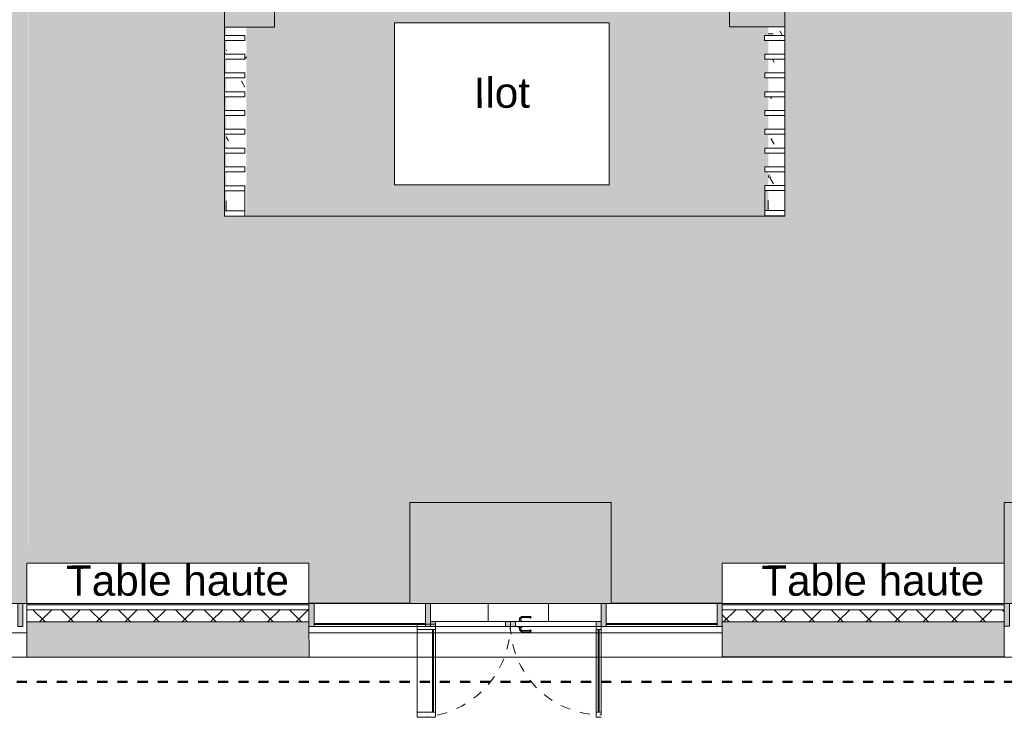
# Model space of a CAD drawing. Header units: metres. Extents: x 82 to 222, y -4 to 154.
# Tile 144 of 214: x 121 to 130, y 102 to 109. Entities that reach past the tile are written whole.
import ezdxf

# ---------------------------------------------------------------- set-up
doc = ezdxf.new("R2010")
doc.units = ezdxf.units.M
doc.linetypes.add('Centre', pattern=[0.0125, 0.0025, -0.001875, 0.00625, -0.001875])
doc.linetypes.add('Tiret', pattern=[0.0025, 0.00125, -0.00125])
doc.layers.add('A-AREA', color=9, linetype='Tiret', lineweight=5, true_color=0x808080)
doc.layers.add('A-DETL', color=7, linetype='Continuous', lineweight=5, true_color=0x00a600)
for name, color, linetype, lineweight in [('A-AREA-PATT', 7, 'Continuous', 5), ('A-COLS', 7, 'Continuous', 5), ('A-DETL-GENF', 7, 'Continuous', 5), ('A-DETL-THIN', 7, 'Continuous', 5), ('A-DOOR', 7, 'Continuous', 5), ('A-FLOR', 7, 'Continuous', 5), ('A-FLOR-PATT', 7, 'Continuous', 5), ('A-GLAZ-CURT', 7, 'Continuous', 5), ('A-GLAZ-CWMG', 7, 'Continuous', 5), ('A-WALL', 7, 'Continuous', 5), ('C-TOPO', 7, 'Continuous', 5), ('G-ANNO-TEXT', 7, 'Continuous', 20), ('I-WALL', 7, 'Continuous', 5), ('S-COLS', 7, 'Continuous', 5)]:
    doc.layers.add(name, color=color, linetype=linetype, lineweight=lineweight)
doc.layers.add('A-WALL-PATT', color=7, linetype='Continuous', true_color=0x2a2a2a)
doc.styles.add('Arial_2', font='arial.ttf', dxfattribs={"height": 0.3})

# ---------------------------------------------------------------- blocks, each defined once
blk = doc.blocks.new('Meneau rectangulaire - 50x180-4026080-DCE-Plan de reperage des sol- rez de rue-200 - Dépendante 1')
at = {"layer": 'A-GLAZ-CWMG', "true_color": 0x2a2a2a}
blk.add_hatch(color=250, dxfattribs=at).paths.add_polyline_path([(0, -0.025), (0, 0.205), (-0.05, 0.205), (-0.05, -0.025)])
at = {"layer": 'A-GLAZ-CWMG'}
for p, q in [((0, 0.205), (-0.05, 0.205)), ((-0.05, 0.205), (-0.05, -0.025)), ((0, -0.025), (0, 0.205)), ((-0.05, -0.025), (0, -0.025))]:
    blk.add_line(p, q, dxfattribs=at)
blk = doc.blocks.new('Panneau système - Vitré-4026529-DCE-Plan de reperage des sol- rez de rue-200 - Dépendante 1')
at = {"layer": 'A-GLAZ-CURT', "true_color": 0x2a2a2a}
blk.add_hatch(color=250, dxfattribs=at).paths.add_polyline_path([(0.5501, 0.005), (-0.5501, 0.005), (-0.5501, -0.005), (0.5501, -0.005)])
at = {"layer": 'A-GLAZ-CURT'}
for p, q in [((0.5501, 0.005), (-0.5501, 0.005)), ((-0.5501, 0.005), (-0.5501, -0.005)), ((0.5501, -0.005), (0.5501, 0.005)), ((-0.5501, -0.005), (0.5501, -0.005))]:
    blk.add_line(p, q, dxfattribs=at)
blk = doc.blocks.new('Panneau système - Vitré-4026551-DCE-Plan de reperage des sol- rez de rue-200 - Dépendante 1')
at = {"layer": 'A-GLAZ-CURT', "true_color": 0x2a2a2a}
blk.add_hatch(color=250, dxfattribs=at).paths.add_polyline_path([(-0.4143, 0.005), (-0.5524, 0.005), (-0.5524, -0.005), (0.5524, -0.005), (0.5524, 0.005)])
at = {"layer": 'A-GLAZ-CURT'}
for p, q in [((0.5524, 0.005), (-0.5524, 0.005)), ((-0.5524, 0.005), (-0.5524, -0.005)), ((0.5524, -0.005), (0.5524, 0.005)), ((-0.5524, -0.005), (0.5524, -0.005))]:
    blk.add_line(p, q, dxfattribs=at)
blk = doc.blocks.new('Meneau rectangulaire - 50x180-V9-DCE-Plan de reperage des sol- rez de rue-200 - Dépendante 1')
at = {"layer": 'A-GLAZ-CWMG', "true_color": 0x2a2a2a}
blk.add_hatch(color=250, dxfattribs=at).paths.add_polyline_path([(0, -0.025), (-0.05, -0.025), (-0.05, 0.205), (0, 0.205)])
at = {"layer": 'A-GLAZ-CWMG'}
for p, q in [((-0.05, 0.205), (0, 0.205)), ((-0.05, -0.025), (-0.05, 0.205)), ((0, 0.205), (0, -0.025)), ((0, -0.025), (-0.05, -0.025))]:
    blk.add_line(p, q, dxfattribs=at)
blk = doc.blocks.new('Meneau rectangulaire - 50x180-V10-DCE-Plan de reperage des sol- rez de rue-200 - Dépendante 1')
at = {"layer": 'A-GLAZ-CWMG', "true_color": 0x2a2a2a}
blk.add_hatch(color=250, dxfattribs=at).paths.add_polyline_path([(0.025, -0.025), (-0.025, -0.025), (-0.025, 0.2042), (0.025, 0.2042)])
at = {"layer": 'A-GLAZ-CWMG'}
for p, q in [((-0.025, -0.025), (-0.025, 0.2042)), ((0.025, 0.2042), (0.025, -0.025)), ((0.025, -0.025), (-0.025, -0.025))]:
    blk.add_line(p, q, dxfattribs=at)
blk = doc.blocks.new('Meneau rectangulaire - 50x180-V11-DCE-Plan de reperage des sol- rez de rue-200 - Dépendante 1')
at = {"layer": 'A-GLAZ-CWMG'}
for p, q in [((123.6312, 102.9659), (124.581, 102.9659)), ((124.736, 102.7359), (123.6312, 102.7359))]:
    blk.add_line(p, q, dxfattribs=at)
blk = doc.blocks.new('Meneau rectangulaire - 50x180-4026428-DCE-Plan de reperage des sol- rez de rue-200 - Dépendante 1')
at = {"layer": 'A-GLAZ-CWMG'}
for p, q in [((126.581, 102.9659), (127.6311, 102.9659)), ((127.6311, 102.9659), (127.6311, 102.7659)), ((127.6311, 102.7359), (126.531, 102.7359)), ((127.6311, 102.7559), (127.6311, 102.7359))]:
    blk.add_line(p, q, dxfattribs=at)
blk = doc.blocks.new('OMD_1PV 2V - PV 2V 90_90-V12-DCE-Plan de reperage des sol- rez de rue-200 - Dépendante 1')
at = {"layer": 'A-DOOR', "true_color": 0x2a2a2a}
h = blk.add_hatch(color=250, dxfattribs=at)
h.paths.add_polyline_path([(-0.8475, 0.025), (-0.8475, -0.025), (-0.7975, -0.025), (-0.7975, 0.025)])
h.paths.add_polyline_path([(0.0525, 0.025), (0.0025, 0.025), (0.0025, -0.025), (0.0525, -0.025)])
h = blk.add_hatch(color=250, dxfattribs=at)
h.paths.add_polyline_path([(0.0525, 0.025), (0.0525, -0.025), (0.1025, -0.025), (0.1025, 0.025)])
h.paths.add_polyline_path([(0.8475, 0.025), (0.7975, 0.025), (0.7975, -0.025), (0.8475, -0.025)])
at = {"layer": 'A-DOOR'}
for p, q in [((-0.8475, 0.925), (-0.7975, 0.925)), ((-0.8475, 0.9), (-0.8475, 0)), ((-0.7975, 0.925), (-0.7975, 0)), ((0.7975, 0), (0.7975, 0.925)), ((0.7975, 0.925), (0.9775, 0.925)), ((0.9775, 0.925), (0.9775, 0)), ((-0.7975, 0.875), (-0.8475, 0.875)), ((-0.8275, 0.875), (-0.8275, 0.0525)), ((-0.8175, 0.875), (-0.8175, 0.0525)), ((0.9775, 0.875), (0.7975, 0.875)), ((0.8175, 0.875), (0.8175, 0.0525)), ((0.8275, 0.875), (0.8275, 0.0525)), ((-0.7975, 0.0525), (-0.8475, 0.0525)), ((-0.7975, 0.025), (-0.8475, 0.025)), ((-0.7975, 0.025), (-0.6262, 0.025)), ((-0.7975, -0.025), (-0.7975, 0.025)), ((-0.0625, 0.025), (-0.7975, 0.025)), ((-0.145, 0.076), (-0.1539, 0.0671)), ((-0.1539, 0.0671), (-0.1454, 0.0587)), ((-0.1401, 0.064), (-0.1454, 0.0587)), ((-0.055, 0.076), (-0.145, 0.076)), ((-0.06, 0.064), (-0.1401, 0.064)), ((-0.0625, 0.03), (-0.0225, 0.03)), ((-0.0625, 0.03), (-0.0625, 0.025)), ((-0.0225, 0.025), (-0.0625, 0.025)), ((-0.0485, 0.0525), (-0.06, 0.064)), ((-0.0365, 0.0575), (-0.055, 0.076)), ((-0.0485, 0.03), (-0.0485, 0.0525)), ((-0.0365, 0.03), (-0.0365, 0.0559)), ((-0.0225, 0.025), (-0.0225, 0.03)), ((0.0025, 0.025), (-0.0225, 0.025)), ((0.0025, 0.025), (0.0025, -0.025)), ((0.0525, 0.025), (0.0025, 0.025)), ((0.0525, -0.025), (0.0525, 0.025)), ((0.1025, 0.025), (0.0525, 0.025)), ((0.0525, 0.025), (0.0525, -0.025)), ((0.1025, -0.025), (0.1025, 0.025)), ((0.7975, 0.025), (0.1025, 0.025)), ((0.9775, 0.0525), (0.7975, 0.0525)), ((0.7975, 0.025), (0.7975, -0.025)), ((0.8475, 0.025), (0.7975, 0.025)), ((-0.8475, -0.025), (-0.7975, -0.025)), ((-0.7975, -0.025), (-0.0625, -0.025)), ((-0.1453, -0.0587), (-0.1538, -0.0672)), ((-0.1538, -0.0672), (-0.145, -0.076)), ((-0.14, -0.064), (-0.1453, -0.0587)), ((-0.145, -0.076), (-0.0549, -0.076)), ((-0.0598, -0.064), (-0.14, -0.064)), ((-0.0625, -0.025), (-0.0225, -0.025)), ((-0.0625, -0.03), (-0.0625, -0.025)), ((-0.0225, -0.03), (-0.0625, -0.03)), ((-0.0485, -0.0527), (-0.0598, -0.064)), ((-0.0549, -0.076), (-0.0365, -0.0577)), ((-0.0485, -0.03), (-0.0485, -0.0527)), ((-0.0365, -0.0577), (-0.0365, -0.03)), ((-0.0225, -0.03), (-0.0225, -0.025)), ((-0.0225, -0.025), (0.0025, -0.025)), ((0.0025, -0.025), (0.0525, -0.025)), ((0.0525, -0.025), (0.1025, -0.025)), ((0.1025, -0.025), (0.7975, -0.025)), ((0.9775, 0), (0.7975, 0)), ((0.7975, -0.025), (0.8475, -0.025))]:
    blk.add_line(p, q, dxfattribs=at)
at = {"layer": 'A-DOOR', "linetype": 'Tiret'}
for centre, radius, start, end in [((-0.8475, 0), 0.9, 360, 90), ((0.9775, 0), 0.925, 90, 180)]:
    blk.add_arc(centre, radius, start, end, dxfattribs=at)
at = {"layer": 'A-DOOR'}
for points in [[(-0.145, 0.076), (-0.1445, 0.0747), (-0.1434, 0.072), (-0.1417, 0.0679), (-0.1406, 0.0653), (-0.1401, 0.064)], [(-0.055, 0.076), (-0.0555, 0.0747), (-0.0567, 0.072), (-0.0583, 0.0679), (-0.0595, 0.0653), (-0.06, 0.064)], [(-0.0365, 0.0575), (-0.0378, 0.0569), (-0.0405, 0.0558), (-0.0445, 0.0541), (-0.0472, 0.053), (-0.0485, 0.0525)], [(-0.14, -0.064), (-0.1406, -0.0653), (-0.1417, -0.068), (-0.1434, -0.0721), (-0.1445, -0.0747), (-0.145, -0.076)], [(-0.0598, -0.064), (-0.0593, -0.0653), (-0.0582, -0.068), (-0.0565, -0.0721), (-0.0554, -0.0747), (-0.0549, -0.076)], [(-0.0485, -0.0527), (-0.0472, -0.0532), (-0.0445, -0.0543), (-0.0405, -0.056), (-0.0378, -0.0571), (-0.0365, -0.0577)]]:
    blk.add_open_spline(points, degree=3, dxfattribs=at)
blk = doc.blocks.new('ART-Béton-Poteau rectangulaire - 15x2 ventelles-3796899-DCE-Plan de reperage des sol- rez de rue-200 - Dépendante 1')
at = {"layer": 'S-COLS', "lineweight": 20}
for p, q in [((0.025, 0.1), (-0.025, 0.1)), ((-0.025, 0.1), (-0.025, -0.1)), ((0.025, -0.1), (0.025, 0.1)), ((-0.025, -0.1), (0.025, -0.1))]:
    blk.add_line(p, q, dxfattribs=at)
blk = doc.blocks.new('Poteau rectangulaire - 200x200mm-3976759-DCE-Plan de reperage des sol- rez de rue-200 - Dépendante 1')
at = {"layer": 'A-COLS', "lineweight": 20}
for p, q in [((0.1, 0.1), (-0.1, 0.1)), ((-0.1, 0.1), (-0.1, -0.1)), ((0.1, -0.1), (0.1, 0.1)), ((-0.1, -0.1), (0.1, -0.1))]:
    blk.add_line(p, q, dxfattribs=at)
blk = doc.blocks.new('Meneau rectangulaire - 50x180-4046443-DCE-Plan de reperage des sol- rez de rue-200 - Dépendante 1')
at = {"layer": 'A-GLAZ-CWMG', "true_color": 0x2a2a2a}
blk.add_hatch(color=250, dxfattribs=at).paths.add_polyline_path([(0, -0.025), (-0.05, -0.025), (-0.05, 0.2015), (0, 0.2015)])
at = {"layer": 'A-GLAZ-CWMG'}
for p, q in [((-0.05, -0.025), (-0.05, 0.2015)), ((0, 0.2015), (0, -0.025)), ((0, -0.025), (-0.05, -0.025))]:
    blk.add_line(p, q, dxfattribs=at)

msp = doc.modelspace()

# ---------------------------------------------------------------- hatches: boundary and pattern name
at = {"layer": 'A-AREA-PATT', "true_color": 0xdbd1b0}
h = msp.add_hatch(color=9, dxfattribs=at)
h.paths.add_polyline_path([(123.5812, 102.9669), (124.581, 102.9679), (124.581, 103.9651), (126.581, 103.9651), (126.581, 102.9676), (127.6812, 102.9679), (127.6812, 103.3659), (130.4785, 103.3659), (130.4785, 103.9651), (132.4366, 103.9651), (132.4346, 106.1168), (133.6553, 106.1171), (133.6553, 106.1621), (133.6904, 106.1622), (133.69, 107.5922), (133.6549, 107.5921), (133.6549, 107.6371), (133.6629, 107.6371), (133.6617, 108.7895), (132.6074, 108.7917), (132.6065, 108.7907), (132.0693, 108.7873), (132.069, 109.9598), (132.0577, 109.9598), (132.0577, 109.9788), (132.0297, 109.9787), (132.0276, 109.9258), (131.9997, 109.9258), (131.9993, 110.2066), (130.9975, 110.2055), (130.9987, 109.4103), (130.9937, 109.4084), (130.9937, 109.4043), (130.9537, 109.4043), (130.9537, 109.4069), (129.5973, 109.4068), (129.5973, 109.4084), (129.5473, 109.4084), (129.5462, 111.235), (128.3043, 111.2346), (128.3035, 106.8084), (122.7432, 106.8084), (122.7436, 106.8584), (122.7601, 106.8584), (122.7601, 107.0584), (122.7432, 107.0584), (122.7436, 107.1084), (122.7601, 107.1084), (122.7601, 107.2467), (122.7432, 107.2467), (122.7436, 107.2967), (122.7601, 107.2967), (122.7601, 107.4328), (122.7432, 107.4328), (122.7436, 107.4828), (122.7601, 107.4828), (122.7601, 107.619), (122.7432, 107.619), (122.7436, 107.669), (122.7601, 107.669), (122.7601, 107.8052), (122.7432, 107.8052), (122.7436, 107.8552), (122.7601, 107.8552), (122.7601, 107.9913), (122.7432, 107.9913), (122.7436, 108.0413), (122.7601, 108.0413), (122.7601, 108.1775), (122.7432, 108.1775), (122.7436, 108.2275), (122.7601, 108.2275), (122.7601, 108.3637), (122.7432, 108.3637), (122.7436, 108.4137), (122.7601, 108.4137), (122.7596, 108.5498), (122.743, 108.5498), (122.7436, 108.5998), (122.7601, 108.5998), (122.7601, 108.6832), (122.7431, 108.6853), (122.7414, 110.9833), (120.8473, 110.9833), (120.8503, 108.9695), (121.2547, 108.9695), (121.2548, 108.8701), (120.801, 108.8686), (120.801, 103.3659), (123.5812, 103.3659), (123.5812, 102.9672)])
h.paths.add_polyline_path([(132.3616, 105.5658), (132.3611, 105.5658), (132.3604, 105.571), (132.3511, 105.571), (132.3518, 105.6166), (132.3611, 105.6166), (132.3603, 105.627), (132.3511, 105.627), (132.3524, 105.6726), (132.361, 105.6726), (132.3603, 105.683), (132.351, 105.683), (132.3524, 105.7286), (132.361, 105.7286), (132.3602, 105.739), (132.351, 105.739), (132.3524, 105.7846), (132.3609, 105.7846), (132.3602, 105.795), (132.3509, 105.795), (132.3524, 105.8406), (132.3609, 105.8406), (132.3601, 105.851), (132.3508, 105.851), (132.3524, 105.8966), (132.3608, 105.8966), (132.3601, 105.907), (132.3508, 105.907), (132.3515, 105.9526), (132.3608, 105.9526), (132.36, 105.963), (132.3507, 105.963), (132.3514, 106.0086), (132.3607, 106.0086), (132.3599, 106.019), (132.3507, 106.019), (132.3514, 106.0646), (132.3606, 106.0646), (132.3622, 106.0698), (132.3986, 106.0698), (132.3976, 105.5658), (132.3617, 105.5658)])
h.paths.add_polyline_path([(132.0297, 109.9907), (132.0577, 109.9908), (132.0577, 110.0098), (132.0693, 110.0098), (132.0689, 110.2066), (132.0296, 110.2058), (132.0297, 109.9908)])
at = {"layer": 'A-AREA-PATT', "true_color": 0xc0c0c0}
h = msp.add_hatch(color=9, dxfattribs=at)
h.paths.add_polyline_path([(128.1381, 106.8084), (128.1379, 106.8118), (128.1038, 106.8118), (128.104, 106.8618), (128.1381, 106.8619), (128.1381, 107.0618), (128.1038, 107.0618), (128.1038, 107.1118), (128.1381, 107.1118), (128.1381, 107.2467), (128.1032, 107.2467), (128.1038, 107.2967), (128.1381, 107.2967), (128.1381, 107.4328), (128.1032, 107.4328), (128.1038, 107.4828), (128.1381, 107.4828), (128.1381, 107.619), (128.1032, 107.619), (128.1038, 107.669), (128.1381, 107.669), (128.1381, 107.8052), (128.1032, 107.8052), (128.1038, 107.8552), (128.1381, 107.8552), (128.1381, 107.9913), (128.1032, 107.9913), (128.1038, 108.0413), (128.1381, 108.0413), (128.1381, 108.1775), (128.1032, 108.1775), (128.1038, 108.2275), (128.1381, 108.2275), (128.1381, 108.3637), (128.1032, 108.3637), (128.1038, 108.4137), (128.1381, 108.4137), (128.1381, 108.5498), (128.103, 108.5498), (128.1038, 108.5998), (128.1381, 108.5998), (128.1381, 108.6856), (127.7535, 108.6856), (127.7535, 110.9813), (127.6242, 110.9813), (127.6242, 110.8813), (127.6432, 110.8813), (127.6432, 110.3813), (125.8432, 110.3813), (125.8432, 110.9613), (123.2586, 110.9613), (123.2586, 110.3321), (123.2386, 110.3321), (123.2381, 108.6832), (122.9601, 108.6824), (122.9601, 106.8084), (128.1038, 106.8084)])
h.paths.add_polyline_path([(124.5978, 107.1191), (124.4305, 107.1191), (124.4305, 108.7252), (126.5612, 108.7252), (126.5612, 107.1191)])
h.paths.add_polyline_path([(126.4622, 110.8813), (126.4622, 110.9813), (126.4242, 110.9813), (126.4242, 110.8813), (126.4432, 110.8813)])
at = {"layer": 'A-AREA-PATT', "true_color": 0xdbd1b0}
h = msp.add_hatch(color=9, dxfattribs=at)
h.paths.add_polyline_path([(115.7649, 102.9647), (117.721, 102.9659), (117.721, 103.9651), (119.721, 103.9651), (119.721, 102.9657), (120.7811, 102.9663), (120.7811, 103.3659), (120.801, 103.3659), (120.7996, 108.8694), (120.7504, 108.8706), (120.7484, 109.4024), (119.2147, 109.4024), (119.2147, 108.8694), (115.8139, 108.8667), (113.9594, 108.8661), (113.9594, 108.8583), (113.9144, 108.8583), (113.9144, 108.8663), (113.1144, 108.8661), (113.1144, 108.8581), (113.0694, 108.8581), (113.0694, 108.8661), (112.8547, 108.866), (112.8547, 108.858), (112.8097, 108.858), (112.8097, 108.866), (111.8797, 108.8658), (111.8797, 108.8578), (111.8347, 108.8578), (111.8347, 108.8658), (110.9998, 108.8656), (110.9998, 108.8576), (110.9548, 108.8576), (110.9547, 108.8856), (110.9397, 108.8856), (110.9397, 108.9306), (110.1697, 108.9304), (110.1697, 108.8854), (110.1547, 108.8854), (110.1548, 108.8574), (110.1098, 108.8574), (110.1098, 108.8654), (109.2298, 108.8638), (109.2299, 108.3702), (109.2379, 108.3702), (109.2379, 108.3252), (109.1979, 108.3251), (109.1979, 108.3101), (109.1649, 108.3101), (109.1652, 106.9101), (109.1982, 106.9101), (109.1982, 106.8951), (109.2382, 106.8952), (109.2382, 106.8502), (109.2302, 106.8502), (109.2303, 106.4002), (115.7598, 106.4017), (115.7649, 102.9649)])
h.paths.add_polyline_path([(114.9617, 106.4375), (114.9617, 106.4755), (114.9669, 106.4762), (114.9669, 106.4855), (115.0125, 106.4848), (115.0125, 106.4755), (115.0229, 106.4762), (115.0229, 106.4855), (115.0685, 106.4848), (115.0685, 106.4755), (115.0789, 106.4762), (115.0789, 106.4855), (115.1245, 106.4848), (115.1245, 106.4755), (115.1349, 106.4763), (115.1349, 106.4855), (115.1805, 106.4848), (115.1805, 106.4756), (115.1909, 106.4763), (115.1909, 106.4856), (115.2365, 106.4849), (115.2365, 106.4756), (115.2469, 106.4763), (115.2469, 106.4856), (115.2925, 106.4849), (115.2925, 106.4756), (115.3029, 106.4763), (115.3029, 106.4856), (115.3485, 106.4849), (115.3485, 106.4756), (115.3589, 106.4763), (115.3589, 106.4856), (115.4045, 106.4849), (115.4045, 106.4756), (115.4149, 106.4763), (115.4149, 106.4856), (115.4605, 106.4849), (115.4605, 106.4756), (115.4709, 106.4763), (115.4709, 106.4856), (115.5165, 106.4849), (115.5165, 106.4756), (115.5269, 106.4764), (115.5269, 106.4856), (115.5725, 106.4849), (115.5725, 106.4757), (115.5829, 106.4764), (115.5829, 106.4857), (115.6285, 106.485), (115.6285, 106.4757), (115.6337, 106.4743), (115.6337, 106.4377), (114.9904, 106.4375)])
at = {"layer": 'A-DETL-GENF', "true_color": 0x0000ff}
h = msp.add_hatch(color=5, dxfattribs=at)
h.paths.add_polyline_path([(132.4785, 102.9651), (132.4785, 103.9651), (130.4785, 103.9651), (130.4785, 102.9651), (132.2838, 102.9651)])
h.paths.add_polyline_path([(126.581, 102.9651), (126.581, 103.9651), (124.581, 103.9651), (124.581, 102.9651), (125.6958, 102.9651)])
h.paths.add_polyline_path([(119.721, 102.9651), (119.721, 103.9651), (117.721, 103.9651), (117.721, 102.9651), (119.1079, 102.9651)])
at = {"layer": 'A-FLOR-PATT', "true_color": 0x808080}
h = msp.add_hatch(dxfattribs=at)
h.set_pattern_fill('FP_3', color=8, style=0, pattern_type=2)
h.set_pattern_definition([(90, (-65.317, 107.194), (-0.59961, 4e-17), [])])
h.paths.add_polyline_path([(118.8785, 102.7851), (119.581, 102.7851), (119.581, 102.9651), (117.886, 102.9651), (117.886, 102.7851), (118.756, 102.7851), (118.756, 102.7901), (118.77, 102.7901), (118.77, 102.8177), (118.79, 102.8361), (118.8785, 102.8361), (118.8873, 102.8273), (118.8785, 102.8191), (118.8735, 102.8241), (118.7917, 102.8225), (118.782, 102.8128), (118.782, 102.7901), (118.796, 102.7901), (118.796, 102.7851), (118.8768, 102.7851)])
h.paths.add_polyline_path([(125.696, 102.7859), (126.481, 102.7859), (126.481, 102.9651), (124.786, 102.9651), (124.786, 102.7859), (125.656, 102.7859), (125.656, 102.7909), (125.67, 102.7909), (125.67, 102.8186), (125.69, 102.8369), (125.7785, 102.8369), (125.7873, 102.8281), (125.7785, 102.82), (125.7735, 102.8249), (125.6917, 102.8233), (125.682, 102.8136), (125.682, 102.7909), (125.696, 102.7909)])
h.paths.add_polyline_path([(131.6485, 102.7886), (132.4378, 102.7886), (132.4357, 102.9651), (130.7835, 102.9651), (130.7835, 102.7886), (131.6085, 102.7886), (131.6085, 102.7936), (131.6225, 102.7936), (131.6225, 102.8213), (131.6425, 102.8396), (131.731, 102.8396), (131.7398, 102.8308), (131.731, 102.8227), (131.726, 102.8276), (131.6442, 102.826), (131.6345, 102.8163), (131.6345, 102.7936), (131.6485, 102.7936)])
h.paths.add_polyline_path([(114.8711, 102.9649), (115.7229, 102.9651), (115.7179, 106.3597), (114.8703, 106.3595), (114.8711, 103.2442)])
h.paths.add_polyline_path([(120.801, 103.3659), (120.801, 103.3659), (120.8008, 104.4485)])
h.paths.add_polyline_path([(128.3031, 106.8084), (128.3035, 106.8094), (128.3031, 106.8118)])
h.paths.add_polyline_path([(128.3032, 107.1118), (128.3035, 107.1118), (128.3032, 107.1118)])
h.paths.add_polyline_path([(118.0099, 108.8675), (118.3298, 108.8683), (118.3298, 108.9373), (118.3447, 108.9373), (118.3447, 108.9673), (117.5997, 108.9671), (117.5997, 108.9371), (117.6147, 108.9371), (117.6148, 108.8675), (117.7705, 108.8675)])
h.paths.add_polyline_path([(129.5973, 109.4049), (130.3623, 109.4084), (129.5973, 109.4068), (129.5973, 109.4052)])
h.paths.add_polyline_path([(115.9646, 111.0738), (118.0099, 111.0822), (115.9646, 111.0816)])
h.paths.add_polyline_path([(128.3043, 111.2347), (129.5462, 111.235), (129.5462, 111.2853), (128.3043, 111.2847), (128.3043, 111.235)])
at = {"layer": 'A-FLOR-PATT'}
h = msp.add_hatch(dxfattribs=at)
h.set_pattern_fill('FP_2', color=256, style=0, pattern_type=2)
h.set_pattern_definition([(0, (-65.317, 107.194), (0.8128, 0.2032), [0.06706, -0.54254, 0.06706, -0.54254, -3.251]), (0, (-65.317, 107.194), (0.8128, 0.2032), [-1.219, 0.06706, -1.152, 0.06706, -0.54254, -1.422]), (0, (-65.317, 107.194), (0.8128, 0.2032), [-3.048, 0.06706, -0.33934, 0.06706, -0.94894]), (120, (-65.012, 107.296), (-0.58237636, 0.60230545), [0.06706, -0.54254, 0.06706, -0.54254, -3.251]), (120, (-65.012, 107.296), (-0.58237636, 0.60230545), [-1.219, 0.06706, -1.152, 0.06706, -0.54254, -1.422]), (120, (-65.012, 107.296), (-0.58237636, 0.60230545), [-3.048, 0.06706, -0.33934, 0.06706, -0.94894]), (240, (-64.91, 107.702), (-0.23042364, -0.80550545), [0.06706, -0.54254, 0.06706, -0.54254, -3.251]), (240, (-64.91, 107.702), (-0.23042364, -0.80550545), [-1.219, 0.06706, -1.152, 0.06706, -0.54254, -1.422]), (240, (-64.91, 107.702), (-0.23042364, -0.80550545), [-3.048, 0.06706, -0.33934, 0.06706, -0.94894])])
h.paths.add_polyline_path([(128.1381, 106.8084), (128.3035, 106.8084), (128.3035, 106.8118), (128.1381, 106.8099)])
h.paths.add_polyline_path([(122.9432, 106.8084), (122.9601, 106.8084), (122.9601, 108.6825), (122.7601, 108.6824), (122.7601, 108.5998), (122.943, 108.5998), (122.943, 108.5498), (122.7601, 108.5498), (122.7601, 108.4137), (122.9432, 108.4137), (122.943, 108.3637), (122.7601, 108.3637), (122.7601, 108.2275), (122.9432, 108.2275), (122.943, 108.1775), (122.7601, 108.1775), (122.7601, 108.0413), (122.9432, 108.0413), (122.943, 107.9913), (122.7601, 107.9913), (122.7601, 107.8552), (122.9432, 107.8552), (122.943, 107.8052), (122.7601, 107.8052), (122.7601, 107.669), (122.9432, 107.669), (122.943, 107.619), (122.7601, 107.619), (122.7601, 107.4828), (122.9432, 107.4828), (122.9432, 107.4328), (122.7601, 107.4328), (122.7601, 107.2967), (122.9432, 107.2967), (122.9432, 107.2467), (122.7601, 107.2467), (122.7601, 107.1084), (122.9432, 107.1084), (122.9432, 107.0584), (122.9432, 107.0584), (122.9432, 106.8584), (122.9432, 106.8584)])
h.paths.add_polyline_path([(128.3035, 106.8618), (128.3035, 106.8619), (128.1381, 106.8618)])
h.paths.add_polyline_path([(128.1381, 107.1118), (128.3035, 107.1118), (128.3035, 108.6855), (128.1381, 108.6855), (128.1381, 108.5998), (128.303, 108.5998), (128.303, 108.5498), (128.1381, 108.5498), (128.1381, 108.4137), (128.3032, 108.4137), (128.303, 108.3637), (128.1381, 108.3637), (128.1381, 108.2275), (128.3032, 108.2275), (128.303, 108.1775), (128.1381, 108.1775), (128.1381, 108.0413), (128.3032, 108.0413), (128.303, 107.9913), (128.1381, 107.9913), (128.1381, 107.8552), (128.3032, 107.8552), (128.303, 107.8052), (128.1381, 107.8052), (128.1381, 107.669), (128.3032, 107.669), (128.303, 107.619), (128.1381, 107.619), (128.1381, 107.4828), (128.3032, 107.4828), (128.3032, 107.4328), (128.1381, 107.4328), (128.1381, 107.2967), (128.3032, 107.2967), (128.3032, 107.2467), (128.1381, 107.2467)])
at = {"layer": 'A-WALL-PATT'}
for points in [[(123.2381, 108.6832), (123.2387, 111.0835), (122.7437, 111.0833), (122.7431, 108.6833)], [(128.3035, 108.6855), (128.3041, 111.0847), (127.7541, 111.0845), (127.7535, 108.6856)]]:
    msp.add_hatch(color=256, dxfattribs=at).paths.add_polyline_path(points)
at = {"layer": 'A-WALL-PATT', "true_color": 0xc0c0c0}
h = msp.add_hatch(color=9, dxfattribs=at)
h.paths.add_polyline_path([(128.9898, 102.9529), (130.4812, 102.9529), (130.4812, 102.9651), (127.6812, 102.9659), (127.6812, 102.9529)])
h.paths.add_polyline_path([(122.4019, 102.9529), (123.5812, 102.9529), (123.5812, 102.9659), (120.7811, 102.9659), (120.7811, 102.9529)])
at = {"layer": 'A-WALL-PATT', "lineweight": 5, "true_color": 0x7e7e7e}
h = msp.add_hatch(dxfattribs=at)
h.set_pattern_fill('FP_1', color=8, style=0, pattern_type=2)
h.set_pattern_definition([(45, (-65.317, 107.194), (-0.14142136, 0.14142136), []), (135, (-65.317, 107.194), (-0.14142136, -0.14142136), [])])
h.paths.add_polyline_path([(123.5812, 102.7829), (123.5812, 102.9029), (120.7811, 102.9029), (120.7811, 102.7829), (122.4019, 102.7829)])
h.paths.add_polyline_path([(130.4812, 102.7829), (130.4812, 102.9029), (127.6812, 102.9029), (127.6812, 102.7829), (128.9898, 102.7829)])
at = {"layer": 'A-WALL-PATT'}
h = msp.add_hatch(color=256, dxfattribs=at)
h.paths.add_polyline_path([(100.9326, 102.4282), (101.6816, 102.4284), (101.6815, 102.7784), (100.9326, 102.7782), (100.9326, 102.7182), (100.9358, 102.7183), (100.9358, 102.6182), (100.9326, 102.6182), (100.9326, 102.4284)])
h.paths.add_polyline_path([(102.9813, 102.4287), (104.4811, 102.429), (104.4811, 102.779), (102.9812, 102.7787)])
h.paths.add_polyline_path([(105.7808, 102.4293), (107.2816, 102.4297), (107.2815, 102.7797), (105.7808, 102.7793), (105.7808, 102.4297)])
h.paths.add_polyline_path([(108.5813, 102.43), (110.0816, 102.4304), (110.0815, 102.7804), (108.5812, 102.78), (108.5813, 102.4304)])
h.paths.add_polyline_path([(111.3813, 102.4307), (112.8816, 102.431), (112.8815, 102.781), (111.3812, 102.7807)])
h.paths.add_polyline_path([(114.1813, 102.4313), (116.6813, 102.4319), (116.6812, 102.7819), (114.1812, 102.7813)])
h.paths.add_polyline_path([(120.7812, 102.4329), (123.5813, 102.4335), (123.5812, 102.7835), (120.7811, 102.7829)])
h.paths.add_polyline_path([(127.6813, 102.4345), (130.4813, 102.4352), (130.4812, 102.7852), (127.6812, 102.7845)])
h.paths.add_polyline_path([(134.5813, 102.4361), (136.8816, 102.4367), (136.8815, 102.7867), (134.5812, 102.7861)])
h.paths.add_polyline_path([(138.1813, 102.437), (139.6816, 102.4373), (139.6815, 102.7873), (138.1812, 102.787), (138.1813, 102.4373)])
h.paths.add_polyline_path([(140.9813, 102.4377), (142.4816, 102.438), (142.4815, 102.788), (140.9812, 102.7877)])
h.paths.add_polyline_path([(143.7813, 102.4383), (145.2816, 102.4387), (145.2815, 102.7887), (143.7812, 102.7883)])
h.paths.add_polyline_path([(146.5813, 102.439), (148.0731, 102.4393), (148.073, 102.7893), (146.5812, 102.789), (146.5813, 102.4393)])
h.paths.add_polyline_path([(149.3727, 102.4396), (149.7813, 102.4397), (149.7812, 102.7897), (149.3727, 102.7896), (149.3727, 102.4397)])

# ---------------------------------------------------------------- linework, layer by layer
at = {"layer": 'A-AREA'}
for p, q in [((122.7601, 106.8584), (122.7601, 107.0584)), ((128.1381, 106.8619), (128.1381, 107.0618)), ((119.721, 102.9657), (120.7811, 102.9659))]:
    msp.add_line(p, q, dxfattribs=at)
at = {"layer": 'A-DETL', "color": 1, "linetype": 'Centre', "lineweight": 50, "true_color": 0xff0000}
msp.add_line((132.7804, 102.1863), (114.3712, 102.1863), dxfattribs=at)
at = {"layer": 'A-DETL-THIN'}
for p, q in [((126.5612, 108.7252), (124.4305, 108.7252)), ((124.4305, 108.7252), (124.4305, 107.1191)), ((126.5612, 107.1191), (126.5612, 108.7252)), ((124.4305, 107.1191), (126.5612, 107.1191)), ((126.581, 103.9651), (124.581, 103.9651)), ((124.581, 103.9651), (124.581, 102.9651)), ((126.581, 102.9651), (126.581, 103.9651)), ((132.4785, 103.9651), (130.4785, 103.9651)), ((130.4785, 103.9651), (130.4785, 103.3659)), ((123.5812, 103.3659), (120.7811, 103.3659)), ((120.7811, 103.3659), (120.7811, 102.9659)), ((123.5812, 102.9659), (123.5812, 103.3659)), ((130.4785, 103.3659), (127.6812, 103.3659)), ((127.6812, 103.3659), (127.6812, 102.9659)), ((130.4785, 102.9659), (130.4785, 103.3659)), ((120.7811, 102.9659), (123.5812, 102.9659)), ((124.581, 102.9651), (126.581, 102.9651)), ((127.6812, 102.9659), (130.4785, 102.9659)), ((130.4785, 102.9651), (132.4785, 102.9651))]:
    msp.add_line(p, q, dxfattribs=at)
at = {"layer": 'A-FLOR'}
for p, q in [((127.7537, 110.9813), (127.7535, 108.6856)), ((122.743, 108.5998), (122.7431, 108.6833)), ((122.7431, 108.5998), (122.7431, 108.6832)), ((124.4305, 107.1191), (124.4304, 108.7251)), ((128.3035, 108.6855), (128.3032, 107.2967)), ((128.3036, 108.6855), (128.3035, 107.1118)), ((122.7426, 106.8084), (122.743, 108.5498)), ((122.743, 107.0584), (122.7431, 108.5498)), ((128.3032, 107.2467), (128.3032, 107.1118)), ((122.9432, 106.8584), (122.9432, 107.0584)), ((128.1038, 107.0618), (128.1038, 106.8619)), ((128.3031, 107.0618), (128.3031, 106.8618)), ((122.7431, 106.8084), (122.7431, 106.8584)), ((128.3035, 106.8084), (122.9432, 106.8084)), ((128.3031, 106.8118), (128.3031, 106.8084)), ((128.3035, 106.8118), (128.3035, 106.8084)), ((119.721, 102.966), (120.7811, 102.9663)), ((123.5812, 102.9669), (124.581, 102.9672)), ((126.581, 102.9676), (127.6812, 102.9679)), ((116.6812, 102.6719), (120.7811, 102.6729)), ((123.5812, 102.6735), (127.6812, 102.6745))]:
    msp.add_line(p, q, dxfattribs=at)
at = {"layer": 'A-WALL', "lineweight": 20}
for p, q in [((128.3035, 108.6855), (128.3041, 111.0847)), ((122.7431, 108.6833), (122.7436, 110.9833)), ((123.2386, 110.9813), (123.2381, 108.6832)), ((127.7535, 108.6856), (127.7541, 110.9813)), ((123.2381, 108.6832), (122.7431, 108.6833)), ((127.7535, 108.6856), (128.3035, 108.6855)), ((123.5812, 102.7835), (120.7811, 102.7829)), ((120.7811, 102.7829), (120.7812, 102.4329)), ((123.5812, 102.7835), (123.5813, 102.4335)), ((130.4812, 102.7852), (127.6812, 102.7845)), ((127.6812, 102.7845), (127.6813, 102.4345)), ((130.4812, 102.7852), (130.4813, 102.4352)), ((120.7812, 102.4329), (123.5813, 102.4335)), ((127.6813, 102.4345), (130.4813, 102.4352))]:
    msp.add_line(p, q, dxfattribs=at)
at = {"layer": 'A-WALL', "lineweight": 9}
for p, q in [((123.5812, 102.9529), (120.7811, 102.9529)), ((123.5812, 102.9029), (120.7811, 102.9029)), ((130.4812, 102.9529), (127.6812, 102.9529)), ((130.4812, 102.9029), (127.6812, 102.9029))]:
    msp.add_line(p, q, dxfattribs=at)
at = {"layer": 'A-WALL'}
for p, q in [((116.6812, 102.6719), (120.7811, 102.6729)), ((123.5812, 102.6735), (127.6812, 102.6745)), ((120.7812, 102.4329), (116.6813, 102.4319)), ((127.6813, 102.4345), (123.5813, 102.4335))]:
    msp.add_line(p, q, dxfattribs=at)
at = {"layer": 'C-TOPO'}
for p, q in [((124.1914, 102.4321), (118.1997, 102.4307)), ((124.1914, 102.4321), (125.6846, 102.4325)), ((126.9744, 102.4328), (125.6846, 102.4325)), ((132.6057, 102.4341), (126.9744, 102.4328))]:
    msp.add_line(p, q, dxfattribs=at)
at = {"layer": 'I-WALL', "lineweight": 20}
for p, q in [((120.7811, 102.9659), (120.7811, 102.7829)), ((123.5812, 102.7829), (123.5812, 102.9659)), ((127.6812, 102.9659), (127.6812, 102.7829)), ((130.4812, 102.7829), (130.4812, 102.9651)), ((120.7811, 102.7829), (123.5812, 102.7829)), ((127.6812, 102.7829), (130.4812, 102.7829))]:
    msp.add_line(p, q, dxfattribs=at)

# ---------------------------------------------------------------- block references
at = {"layer": 'A-COLS', "lineweight": 20}
for p in [(122.8432, 106.9584), (128.2038, 106.9618)]:
    msp.add_blockref('Poteau rectangulaire - 200x200mm-3976759-DCE-Plan de reperage des sol- rez de rue-200 - Dépendante 1', p, dxfattribs=at)
at = {"layer": 'A-DOOR', "rotation": 180}
msp.add_blockref('OMD_1PV 2V - PV 2V 90_90-V12-DCE-Plan de reperage des sol- rez de rue-200 - Dépendante 1', (125.6335, 102.7609), dxfattribs=at)
at = {"layer": 'A-GLAZ-CURT', "rotation": 180}
for name, p in [('Panneau système - Vitré-4026551-DCE-Plan de reperage des sol- rez de rue-200 - Dépendante 1', (124.1836, 102.7609)), ('Panneau système - Vitré-4026529-DCE-Plan de reperage des sol- rez de rue-200 - Dépendante 1', (127.0811, 102.7609))]:
    msp.add_blockref(name, p, dxfattribs=at)
at = {"layer": 'A-GLAZ-CWMG'}
for name, p in [('Meneau rectangulaire - 50x180-4026080-DCE-Plan de reperage des sol- rez de rue-200 - Dépendante 1', (120.7411, 102.7601)), ('Meneau rectangulaire - 50x180-V11-DCE-Plan de reperage des sol- rez de rue-200 - Dépendante 1', (0, 0)), ('Meneau rectangulaire - 50x180-4026428-DCE-Plan de reperage des sol- rez de rue-200 - Dépendante 1', (0, 0)), ('Meneau rectangulaire - 50x180-4026080-DCE-Plan de reperage des sol- rez de rue-200 - Dépendante 1', (127.6812, 102.7609))]:
    msp.add_blockref(name, p, dxfattribs=at)
at = {"layer": 'A-GLAZ-CWMG', "extrusion": (0, 0, -1)}
for name, p in [('Meneau rectangulaire - 50x180-V9-DCE-Plan de reperage des sol- rez de rue-200 - Dépendante 1', (-123.5812, 102.7609)), ('Meneau rectangulaire - 50x180-V10-DCE-Plan de reperage des sol- rez de rue-200 - Dépendante 1', (-124.761, 102.7609)), ('Meneau rectangulaire - 50x180-V10-DCE-Plan de reperage des sol- rez de rue-200 - Dépendante 1', (-126.506, 102.7609)), ('Meneau rectangulaire - 50x180-4046443-DCE-Plan de reperage des sol- rez de rue-200 - Dépendante 1', (-130.4812, 102.7636))]:
    msp.add_blockref(name, p, dxfattribs=at)
at = {"layer": 'S-COLS'}
for p, rotation in [((122.843, 108.5748), 89.98566010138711), ((128.203, 108.5748), 89.98566010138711), ((122.8432, 108.3887), 89.99999999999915), ((128.2032, 108.3887), 89.99999999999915), ((122.8432, 108.2025), 89.99999999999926), ((128.2032, 108.2025), 89.99999999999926), ((122.8432, 108.0163), 89.99999999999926), ((128.2032, 108.0163), 89.99999999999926), ((122.8432, 107.8302), 89.99999999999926), ((128.2032, 107.8302), 89.99999999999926), ((122.8432, 107.644), 89.99999999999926), ((128.2032, 107.644), 89.99999999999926), ((122.8432, 107.4578), 89.99999999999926), ((128.2032, 107.4578), 89.99999999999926), ((122.8432, 107.2717), 89.99999999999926), ((128.2032, 107.2717), 89.99999999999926), ((122.8432, 107.0834), 89.99999999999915), ((128.2038, 107.0868), 89.99999999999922), ((122.8432, 106.8334), 89.99999999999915), ((128.2038, 106.8368), 90.0000000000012)]:
    msp.add_blockref('ART-Béton-Poteau rectangulaire - 15x2 ventelles-3796899-DCE-Plan de reperage des sol- rez de rue-200 - Dépendante 1', p, dxfattribs=dict(at, rotation=rotation))

# ---------------------------------------------------------------- texts
at = {"layer": 'G-ANNO-TEXT', "color": 1, "true_color": 0xff0000, "char_height": 0.3, "attachment_point": 1, "rotation": 0.08413, "style": 'Arial_2'}
for s, insert, width in [('Ilot', (125.215, 108.1814), 0.673418), ('Table haute', (121.1691, 103.3416), 2.645569), ('Table haute', (128.0692, 103.3416), 2.645569)]:
    msp.add_mtext(s, dxfattribs=dict(at, insert=insert, width=width))

doc.saveas('drawing.dxf')
